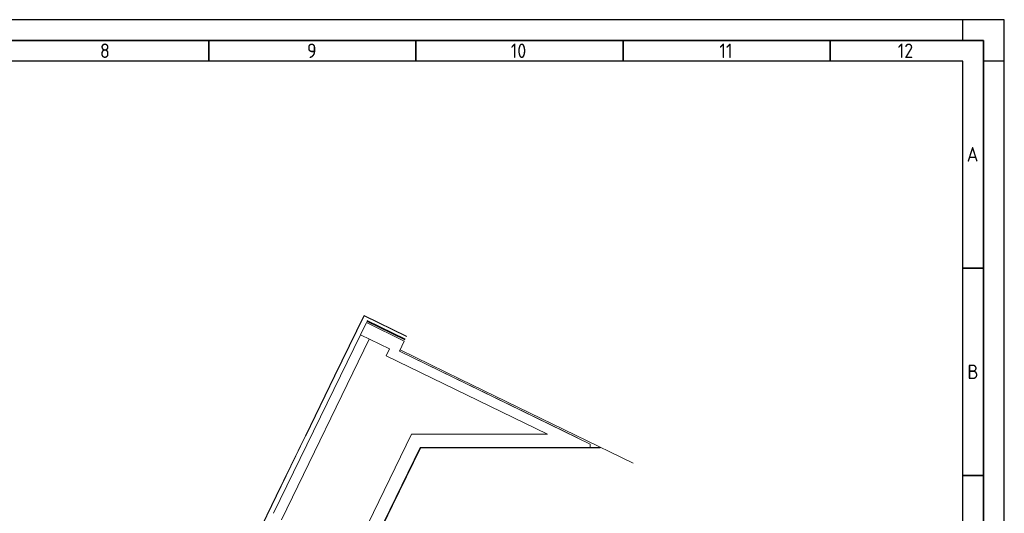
# Model space of a CAD drawing. Header units: millimetres. Extents: x -197461 to 862495, y -970068 to 63888.
# Tile 82 of 253: x -90476 to -58238, y -560174 to -544008. Entities that reach past the tile are written whole.
import ezdxf

# ---------------------------------------------------------------- set-up
doc = ezdxf.new("R2010")
doc.units = ezdxf.units.MM
doc.layers.get('0').update_dxf_attribs({"linetype": 'CONTINUOUS'})
for name, color, linetype, lineweight in [('A-DETL-THIN', 151, 'CONTINUOUS', 5), ('A-DETL-WIDE', 214, 'CONTINUOUS', 35), ('A-FLOR', 192, 'CONTINUOUS', 5), ('A-Wall', 252, 'CONTINUOUS', 0)]:
    doc.layers.add(name, color=color, linetype=linetype, lineweight=lineweight)
doc.layers.add('Rasējuma lapa', color=7, linetype='CONTINUOUS')
doc.styles.add('ISO', font='iso')

# ---------------------------------------------------------------- blocks, each defined once
blk = doc.blocks.new('A2_L')
at = {"layer": 'Rasējuma lapa'}
for p, q in [((0, 420), (-594, 420)), ((-10, 415), (-10, 420)), ((0, 0), (0, 420)), ((0, 410), (-5, 410))]:
    blk.add_line(p, q, dxfattribs=at)
at = {"layer": 'Rasējuma lapa', "lineweight": 35}
for p, q in [((-5, 415), (-579, 415)), ((-192, 410), (-192, 415)), ((-142, 410), (-142, 415)), ((-92, 410), (-92, 415)), ((-42, 410), (-42, 415)), ((-5, 5), (-5, 415)), ((-5, 360), (-10, 360)), ((-5, 310), (-10, 310))]:
    blk.add_line(p, q, dxfattribs=at)
at = {"layer": 'Rasējuma lapa', "lineweight": 30}
for p, q in [((-10, 410), (-574, 410)), ((-10, 10), (-10, 410))]:
    blk.add_line(p, q, dxfattribs=at)
at = {"layer": 'Rasējuma lapa', "style": 'ISO'}
for s, p in [('8', (-218.23, 410.75)), ('9', (-168.28, 410.75)), ('10', (-119.1, 410.75)), ('11', (-68.75, 410.75)), ('12', (-25.71, 410.75)), ('A', (-9.07, 385.75)), ('B', (-8.9, 333.25))]:
    blk.add_text(s, height=3.5, dxfattribs=at).set_placement(p)
blk = doc.blocks.new('*U1293')
at = {"layer": 'Rasējuma lapa'}
blk.add_blockref('A2_L', (0, 0), dxfattribs=at)

msp = doc.modelspace()

# ---------------------------------------------------------------- linework, layer by layer
at = {"color": 251, "lineweight": 5, "true_color": 0x636466}
for p, q in [((-79210.26336, -553706.92577), (-80164.36978, -555667.99588)), ((-80155.37756, -555672.3708), (-79201.27114, -553711.3007)), ((-79201.27114, -553711.3007), (-79210.26336, -553706.92577)), ((-79198.59771, -553710.37724), (-79194.22279, -553701.38502)), ((-79198.59771, -553710.37724), (-77813.19475, -554384.4084)), ((-77808.81982, -554375.41618), (-79194.22279, -553701.38502)), ((-77808.81982, -554375.41618), (-77813.19475, -554384.4084)), ((-80166.11975, -555671.59276), (-81120.22618, -557632.66286)), ((-81111.23396, -557637.03779), (-80157.12753, -555675.96769)), ((-80157.12753, -555675.96769), (-80166.11975, -555671.59276)), ((-80164.36978, -555667.99588), (-80155.37756, -555672.3708)), ((-81121.97615, -557636.25975), (-82076.08257, -559597.32985)), ((-82067.09035, -559601.70478), (-81112.98393, -557640.63468)), ((-81112.98393, -557640.63468), (-81121.97615, -557636.25975)), ((-81120.22618, -557632.66286), (-81111.23396, -557637.03779)), ((-77364.1264, -558033.81566), (-78276.3881, -559908.99049)), ((-78267.39577, -559913.3652), (-77355.13408, -558038.19037)), ((-77355.13408, -558038.19037), (-77364.1264, -558033.81566)), ((-77361.25146, -558023.01642), (-77361.25146, -558032.01719)), ((-77361.25146, -558032.01719), (-75335.65739, -558032.01654)), ((-75335.65739, -558032.01654), (-75335.65739, -558023.01642)), ((-75331.65739, -558032.01654), (-75331.65739, -558023.01642)), ((-75331.65739, -558032.01654), (-73139.73996, -558032.01584)), ((-73139.73996, -558032.01584), (-73139.73997, -558023.01642)), ((-73135.73997, -558023.01642), (-73135.73996, -558032.01584)), ((-73135.73996, -558032.01584), (-71468.16468, -558032.0153)), ((-71468.16469, -558022.0153), (-71799.75988, -558022.01541)), ((-71468.16468, -558032.0153), (-71468.16469, -558022.0153)), ((-82077.83254, -559600.92674), (-83025.33005, -561548.41289)), ((-83014.20933, -561548.41289), (-82068.84032, -559605.30167)), ((-82068.84032, -559605.30167), (-82077.83254, -559600.92674)), ((-82076.08257, -559597.32985), (-82067.09035, -559601.70478)), ((-78278.13798, -559912.58742), (-79225.97698, -561860.8922)), ((-79216.98465, -561865.26692), (-78269.14566, -559916.96213)), ((-78278.13798, -559912.58742), (-78269.14566, -559916.96213)), ((-78276.3881, -559908.99049), (-78267.39577, -559913.3652))]:
    msp.add_line(p, q, dxfattribs=at)
at = {"layer": 'A-DETL-THIN', "color": 251, "true_color": 0x636466}
for q in [(-78022.79659, -554822.0868), (-70390.47748, -558535.38799)]:
    msp.add_line((-76055.57647, -555779.18525), q, dxfattribs=at)
at = {"layer": 'A-DETL-WIDE', "color": 251, "true_color": 0x636466}
msp.add_line((-79106.96314, -553871.7268), (-77857.33251, -554479.70124), dxfattribs=at)
at = {"layer": 'A-FLOR', "color": 251, "true_color": 0x636466}
for p, q in [((-79124.21278, -553930.05879), (-79316.70948, -554325.7165)), ((-77882.68769, -554534.08969), (-79124.21278, -553930.05879)), ((-79317.74767, -554325.21982), (-82163.01873, -560173.7405)), ((-81908.41162, -560384.51998), (-79028.94936, -554465.7185)), ((-79316.70948, -554325.7165), (-78363.81829, -554789.32028)), ((-78363.81829, -554789.32028), (-78473.20346, -555014.16393)), ((-78044.56628, -554866.83489), (-77882.68769, -554534.08969)), ((-78473.20346, -555014.16393), (-73196.98089, -557581.01642)), ((-71799.75988, -557904.89663), (-78044.56628, -554866.83489)), ((-77645.3815, -557581.01642), (-79842.60759, -562097.46564)), ((-73196.98089, -557581.01642), (-77645.3815, -557581.01642)), ((-82245.75973, -568047.55263), (-77368.88157, -558023.01642)), ((-77368.88157, -558023.01642), (-71799.75988, -558023.01642)), ((-71799.75988, -558023.01642), (-71799.75988, -557904.89663))]:
    msp.add_line(p, q, dxfattribs=at)
at = {"layer": 'A-Wall', "color": 251, "lineweight": 5, "true_color": 0x636466}
msp.add_line((-78042.37892, -554862.33873), (-72215.63315, -557697.01642), dxfattribs=at)

# ---------------------------------------------------------------- block references
at = {"layer": 'Rasējuma lapa', "xscale": 135.6730224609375, "yscale": 135.6730224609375, "zscale": 135.6730224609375}
msp.add_blockref('*U1293', (-58237.88142, -600991.12528), dxfattribs=at)

doc.saveas('drawing.dxf')
